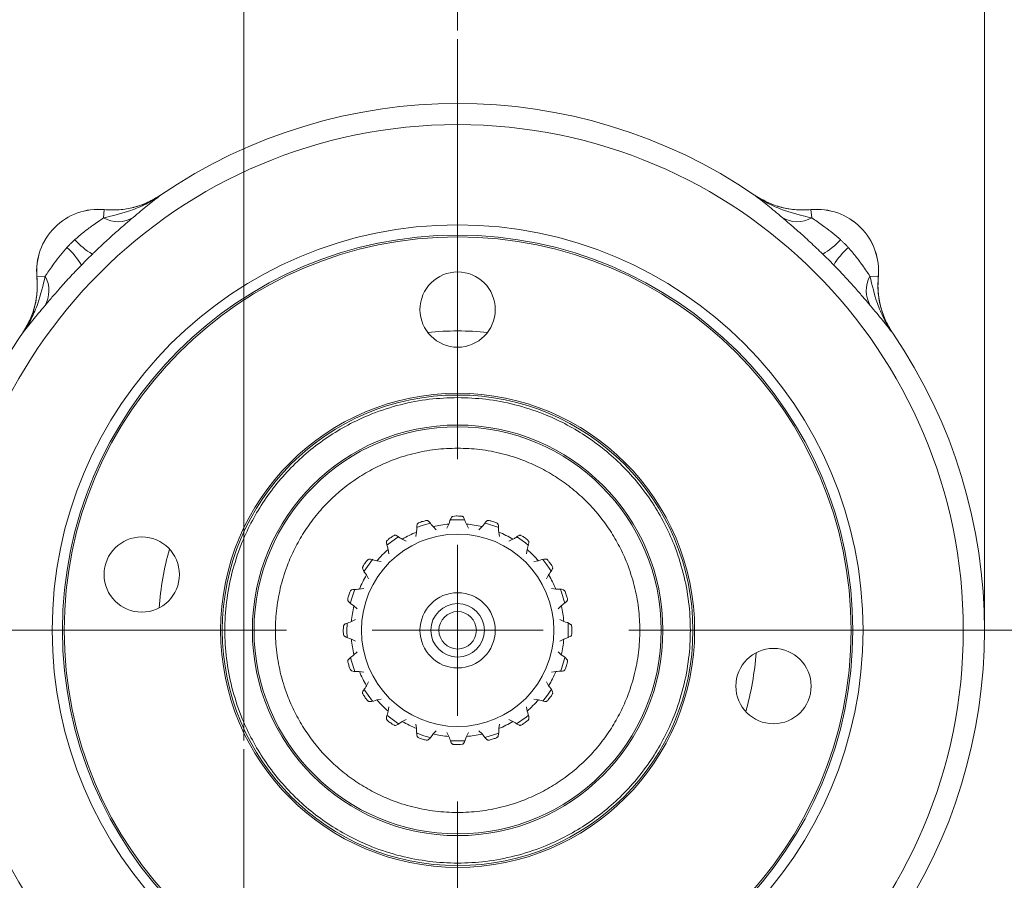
# Model space of a CAD drawing. Header units: inches. Extents: x 0.3 to 33.9, y 0.2 to 21.6.
# Tile 12 of 18: x 22.4 to 28.2, y 9.3 to 14.3. Entities that reach past the tile are written whole.
import ezdxf

# ---------------------------------------------------------------- set-up
doc = ezdxf.new("R2010")
doc.units = ezdxf.units.IN
doc.header["$MEASUREMENT"] = 0
doc.layers.add('SLD-0', color=7, linetype='Continuous', lineweight=15)
doc.styles.add('SLDTEXTSTYLE0', font='TXT', dxfattribs={"width": 0.75})
doc.dimstyles.new('SLDDIMSTYLE0', dxfattribs={"dimtxt": 0.25, "dimasz": 0.13, "dimexe": 0, "dimexo": 0.0625, "dimgap": 0.0625, "dimtad": 0, "dimtih": 1, "dimtoh": 1, "dimrnd": 1e-09, "dimzin": 12, "dimdsep": 46, "dimtxsty": 'SLDTEXTSTYLE0', "dimsah": 1, "dimcen": 0.09, "dimadec": 0, "dimazin": 3, "dimtfac": 1, "dimtmove": 0, "dimatfit": 0, "dimfxl": 1, "dimfrac": 2, "dimtolj": 1, "dimtzin": 12, "dimarcsym": 0})
doc.dimstyles.new('SLDDIMSTYLE1', dxfattribs={"dimtxt": 0.25, "dimasz": 0.13, "dimexe": 0, "dimexo": 0.0625, "dimgap": 0.0625, "dimtad": 0, "dimtih": 1, "dimtoh": 1, "dimrnd": 1e-09, "dimzin": 12, "dimdsep": 46, "dimtxsty": 'SLDTEXTSTYLE0', "dimsah": 1, "dimcen": 0.09, "dimadec": 0, "dimazin": 3, "dimtfac": 1, "dimtofl": 0, "dimtmove": 0, "dimatfit": 3, "dimfxl": 1, "dimfrac": 2, "dimtolj": 1, "dimtzin": 12, "dimarcsym": 0})

# ---------------------------------------------------------------- blocks, each defined once
blk = doc.blocks.new('_D_1')
at = {"layer": 'SLD-0'}
for p, q in [((28.4992, 10.7279), (30.6271, 10.7279)), ((30.5021, 10.7279), (30.5021, 9.474)), ((30.1153, 9.0999), (30.0645, 9.0999)), ((30.0645, 9.0999), (30.0645, 8.7031)), ((30.8888, 9.0999), (30.9396, 9.0999)), ((30.9396, 9.0999), (30.9396, 8.7031)), ((30.0645, 8.7031), (30.1153, 8.7031)), ((30.9396, 8.7031), (30.8888, 8.7031)), ((30.5021, 7.3983), (30.5021, 8.6523)), ((26.4282, 7.3983), (30.6271, 7.3983))]:
    blk.add_line(p, q, dxfattribs=at)
for points in [[(30.5021, 10.7279), (30.4821, 10.5979), (30.5221, 10.5979)], [(30.5021, 7.3983), (30.5221, 7.5283), (30.4821, 7.5283)]]:
    blk.add_solid(points, dxfattribs=at)
at = {"layer": 'SLD-0', "char_height": 0.25, "attachment_point": 1, "style": 'SLDTEXTSTYLE0'}
for s, insert in [('3.33', (30.0772, 9.473, -1.4325)), ('84.6', (30.1788, 9.0253, -1.4325))]:
    blk.add_mtext(s, dxfattribs=dict(at, insert=insert))
blk = doc.blocks.new('_D_3')
at = {"layer": 'SLD-0'}
for p, q in [((20.3863, 8.4735), (20.3863, 15.2715)), ((23.7432, 10.0833), (23.7432, 15.2715)), ((20.3863, 15.1465), (21.5384, 15.1465)), ((21.678, 15.1833), (21.6272, 15.1833)), ((21.6272, 15.1833), (21.6272, 14.7865)), ((22.4515, 15.1833), (22.5023, 15.1833)), ((22.5023, 15.1833), (22.5023, 14.7865)), ((23.7432, 15.1465), (22.5911, 15.1465)), ((21.6272, 14.7865), (21.678, 14.7865)), ((22.5023, 14.7865), (22.4515, 14.7865))]:
    blk.add_line(p, q, dxfattribs=at)
for points in [[(20.3863, 15.1465), (20.5163, 15.1265), (20.5163, 15.1665)], [(23.7432, 15.1465), (23.6132, 15.1665), (23.6132, 15.1265)]]:
    blk.add_solid(points, dxfattribs=at)
at = {"layer": 'SLD-0', "char_height": 0.25, "attachment_point": 1, "style": 'SLDTEXTSTYLE0'}
for s, insert in [('3.36', (21.6399, 15.5564, -1.4325)), ('85.3', (21.7415, 15.1087, -1.4325))]:
    blk.add_mtext(s, dxfattribs=dict(at, insert=insert))
blk = doc.blocks.new('_D_4')
at = {"layer": 'SLD-0'}
for p, q in [((23.7432, 10.0833), (23.7432, 15.2715)), ((24.9932, 14.234), (24.9932, 15.2715)), ((23.7432, 15.1465), (23.4932, 15.1465)), ((23.9814, 15.1833), (23.9306, 15.1833)), ((23.9306, 15.1833), (23.9306, 14.7865)), ((24.7549, 15.1833), (24.8057, 15.1833)), ((24.8057, 15.1833), (24.8057, 14.7865)), ((24.9932, 15.1465), (25.2432, 15.1465)), ((23.9306, 14.7865), (23.9814, 14.7865)), ((24.8057, 14.7865), (24.7549, 14.7865))]:
    blk.add_line(p, q, dxfattribs=at)
for points in [[(23.7432, 15.1465), (23.6132, 15.1665), (23.6132, 15.1265)], [(24.9932, 15.1465), (25.1232, 15.1265), (25.1232, 15.1665)]]:
    blk.add_solid(points, dxfattribs=at)
at = {"layer": 'SLD-0', "char_height": 0.25, "attachment_point": 1, "style": 'SLDTEXTSTYLE0'}
for s, insert in [('1.25', (23.9433, 15.5564, -1.4325)), ('31.8', (24.0449, 15.1087, -1.4325))]:
    blk.add_mtext(s, dxfattribs=dict(at, insert=insert))
blk = doc.blocks.new('_D_5')
at = {"layer": 'SLD-0'}
for p, q in [((24.9932, 14.234), (24.9932, 15.2715)), ((28.0732, 10.7779), (28.0732, 15.2715)), ((24.9932, 15.1465), (26.0069, 15.1465)), ((26.1464, 15.1833), (26.0956, 15.1833)), ((26.0956, 15.1833), (26.0956, 14.7865)), ((26.9199, 15.1833), (26.9707, 15.1833)), ((26.9707, 15.1833), (26.9707, 14.7865)), ((28.0732, 15.1465), (27.0595, 15.1465)), ((26.0956, 14.7865), (26.1464, 14.7865)), ((26.9707, 14.7865), (26.9199, 14.7865))]:
    blk.add_line(p, q, dxfattribs=at)
for points in [[(24.9932, 15.1465), (25.1232, 15.1265), (25.1232, 15.1665)], [(28.0732, 15.1465), (27.9432, 15.1665), (27.9432, 15.1265)]]:
    blk.add_solid(points, dxfattribs=at)
at = {"layer": 'SLD-0', "char_height": 0.25, "attachment_point": 1, "style": 'SLDTEXTSTYLE0'}
for s, insert in [('3.08', (26.1083, 15.5564, -1.4325)), ('78.2', (26.2099, 15.1087, -1.4325))]:
    blk.add_mtext(s, dxfattribs=dict(at, insert=insert))
blk = doc.blocks.new('SW_CENTERMARKSYMBOL_0')
at = {"layer": 'SLD-0', "color": 0}
for p, q in [((0, 1), (0, 3.4561)), ((0, 0), (0, 0.5)), ((-1, 0), (-3.4561, 0)), ((0, 0), (-0.5, 0)), ((0, 0), (0, -0.5)), ((0, 0), (0.5, 0)), ((1, 0), (3.4561, 0)), ((0, -1), (0, -3.4561))]:
    blk.add_line(p, q, dxfattribs=at)
blk = doc.blocks.new('SW_CENTERMARKSYMBOL_1')
at = {"layer": 'SLD-0', "color": 0}
for p, q in [((0, 1), (0, 2.635)), ((0, 0), (0, 0.5)), ((-1, 0), (-2.635, 0)), ((0, 0), (-0.5, 0)), ((0, 0), (0, -0.5)), ((0, 0), (0.5, 0)), ((1, 0), (2.635, 0)), ((0, -1), (0, -2.635))]:
    blk.add_line(p, q, dxfattribs=at)

msp = doc.modelspace()

# ---------------------------------------------------------------- linework, layer by layer
at = {"color": 7, "linetype": 'Continuous', "lineweight": 15}
for p, q in [((23.2571, 13.2717), (23.257, 13.272)), ((26.7293, 13.272), (26.7292, 13.2717)), ((26.7293, 13.272), (26.7381, 13.2663)), ((22.923, 13.1383), (22.9276, 13.187)), ((22.9276, 13.1873), (22.9276, 13.187)), ((27.0587, 13.187), (27.0587, 13.1873)), ((27.0634, 13.1383), (27.0587, 13.187)), ((22.5341, 12.7935), (22.5338, 12.7935)), ((22.5828, 12.7981), (22.5341, 12.7935)), ((27.4035, 12.7981), (27.4522, 12.7935)), ((27.4525, 12.7935), (27.4522, 12.7935)), ((22.4491, 12.4641), (22.4494, 12.464)), ((27.5369, 12.464), (27.5372, 12.4641)), ((24.9422, 11.3486), (24.9303, 11.3254)), ((25.0442, 11.3486), (25.0561, 11.3254)), ((25.2334, 11.3285), (25.1509, 11.3553)), ((24.7487, 11.2767), (24.7529, 11.3025)), ((24.8499, 11.334), (24.8684, 11.3156)), ((25.1364, 11.334), (25.118, 11.3156)), ((25.2335, 11.3025), (25.2376, 11.2767)), ((24.6696, 11.26), (24.6929, 11.2483)), ((25.3167, 11.26), (25.2934, 11.2483)), ((24.5871, 11.2001), (24.5911, 11.1743)), ((25.3992, 11.2001), (25.3952, 11.1743)), ((24.521, 11.134), (24.5468, 11.13)), ((25.4653, 11.134), (25.4395, 11.13)), ((24.4611, 11.0515), (24.4728, 11.0282)), ((25.5253, 11.0515), (25.5135, 11.0282)), ((24.4186, 10.9682), (24.4444, 10.9724)), ((25.5677, 10.9682), (25.5419, 10.9724)), ((24.3871, 10.8712), (24.4055, 10.8527)), ((25.5992, 10.8712), (25.5808, 10.8527)), ((24.3725, 10.7789), (24.3957, 10.7908)), ((25.6138, 10.7789), (25.5906, 10.7908)), ((24.3725, 10.6769), (24.3957, 10.665)), ((25.6138, 10.6769), (25.5906, 10.665)), ((24.3871, 10.5846), (24.4055, 10.6031)), ((25.5992, 10.5846), (25.5808, 10.6031)), ((24.4186, 10.4876), (24.4444, 10.4835)), ((25.5677, 10.4876), (25.5419, 10.4835)), ((24.4611, 10.4044), (24.4728, 10.4276)), ((25.5253, 10.4044), (25.5135, 10.4276)), ((24.4458, 10.3832), (24.4965, 10.3135)), ((24.521, 10.3219), (24.5468, 10.3259)), ((25.4653, 10.3219), (25.4395, 10.3259)), ((24.5871, 10.2558), (24.5911, 10.2816)), ((25.3992, 10.2558), (25.3952, 10.2816)), ((24.6696, 10.1958), (24.6929, 10.2076)), ((25.3167, 10.1958), (25.2934, 10.2076)), ((24.7529, 10.1534), (24.7487, 10.1792)), ((24.8499, 10.1219), (24.8684, 10.1403)), ((24.9422, 10.1073), (24.9303, 10.1305)), ((25.0442, 10.1073), (25.0561, 10.1305)), ((25.1364, 10.1219), (25.118, 10.1403)), ((25.2335, 10.1534), (25.2376, 10.1792))]:
    msp.add_line(p, q, dxfattribs=at)
at = {"color": 7, "linetype": 'Continuous', "lineweight": 15, "flags": 128}
for points in [[(24.8351, 11.3552), (24.7911, 11.3425), (24.7531, 11.3286)], [(25.0358, 11.3734), (24.9684, 11.3743), (24.9497, 11.3733)], [(24.6495, 11.276), (24.6296, 11.263), (24.58, 11.2257)], [(25.4077, 11.2245), (25.3897, 11.239), (25.3375, 11.2755)], [(24.4971, 11.1431), (24.4962, 11.142), (24.4464, 11.0736)], [(25.5412, 11.0715), (25.5152, 11.11), (25.4904, 11.1417)], [(24.3929, 10.9691), (24.3707, 10.9041), (24.366, 10.8863)], [(25.6206, 10.8853), (25.6003, 10.9513), (25.5944, 10.9665)], [(24.3477, 10.7707), (24.3463, 10.7257), (24.3478, 10.6841)], [(25.6385, 10.6841), (25.6386, 10.685), (25.6386, 10.7702)], [(24.3663, 10.5682), (24.372, 10.5475), (24.3929, 10.4868)], [(25.5937, 10.4875), (25.6018, 10.5088), (25.6204, 10.5696)], [(25.4907, 10.3145), (25.5178, 10.3495), (25.541, 10.384)], [(24.5784, 10.2315), (24.6333, 10.1904), (24.6482, 10.1807)], [(25.3382, 10.1808), (25.3932, 10.2196), (25.408, 10.2316)], [(24.7517, 10.1278), (24.7954, 10.112), (24.833, 10.1012)], [(24.9489, 10.0826), (24.9728, 10.0814), (25.0353, 10.0824)], [(25.1511, 10.1006), (25.1518, 10.1008), (25.2338, 10.1275)]]:
    msp.add_lwpolyline(points, dxfattribs=at)
at = {"color": 7, "linetype": 'Continuous', "lineweight": 15}
for centre, radius in [((24.9932, 10.7279), 2.9561), ((24.9932, 10.7279), 2.3701), ((24.9932, 10.7279), 2.31), ((24.9932, 10.7279), 2.3), ((24.9932, 12.6029), 0.22), ((24.9932, 10.7279), 1.3855), ((24.9932, 10.7279), 1.3755), ((24.9932, 10.7279), 1.2), ((24.9932, 10.7279), 1.19), ((24.9932, 10.7279), 0.5625), ((23.1467, 11.0539), 0.22), ((24.9932, 10.7279), 0.22), ((24.9932, 10.7279), 0.1563), ((24.9932, 10.7279), 0.1094), ((26.8396, 10.4019), 0.22)]:
    msp.add_circle(centre, radius, dxfattribs=at)
for centre, radius, start, end in [((24.9932, 10.7279), 3.08, 55.68866, 124.31134), ((22.8932, 12.8279), 0.361, 84.52223, 185.47777), ((22.8932, 12.8279), 0.3607, 84.51489, 185.48511), ((27.0932, 12.8279), 0.361, 354.52223, 95.47777), ((27.0932, 12.8279), 0.3607, 354.51489, 95.48511), ((23.0067, 13.2888), 0.1722, 240.90304, 301.45399), ((26.9796, 13.2888), 0.1722, 238.54601, 299.09696), ((23.0771, 13.2985), 0.4311, 221.74768, 239.50064), ((26.9092, 13.2985), 0.4311, 300.49936, 318.25232), ((22.4225, 12.644), 0.4311, 30.49936, 48.25232), ((27.5638, 12.644), 0.4311, 131.74768, 149.50064), ((22.4323, 12.7144), 0.1722, 328.54601, 29.09696), ((27.554, 12.7144), 0.1722, 150.90304, 211.45399), ((24.9932, 10.7279), 3.08, 145.68866, 150.01049), ((24.9932, 10.7279), 1.75, 84.27131, 95.72869), ((24.9932, 10.7279), 3.08, 325.68866, 34.31134), ((24.9932, 10.7279), 0.6228, 94.69734, 103.30266), ((24.9932, 10.7279), 0.6228, 76.69734, 85.30266), ((24.9932, 10.7279), 0.6228, 112.69734, 121.30266), ((24.9932, 10.7279), 0.6228, 58.69734, 67.30266), ((24.9932, 10.7279), 1.75, 164.2586, 175.71598), ((24.9932, 10.7279), 0.6228, 130.69734, 139.30266), ((24.9932, 10.7279), 0.6228, 40.69734, 49.30266), ((24.9932, 10.7279), 0.6227, 148.69734, 157.30266), ((24.9932, 10.7279), 0.6228, 22.69734, 31.30266), ((24.9932, 10.7279), 0.6227, 166.69734, 175.30266), ((24.9932, 10.7279), 0.6228, 4.69734, 13.30266), ((24.9932, 10.7279), 0.6227, 184.69734, 193.30266), ((24.9932, 10.7279), 0.6228, 346.69734, 355.30266), ((24.9932, 10.7279), 1.75, 344.2586, 355.71598), ((24.9932, 10.7279), 0.6227, 202.69734, 211.30266), ((24.9932, 10.7279), 0.6228, 328.69734, 337.30266), ((24.9932, 10.7279), 0.6227, 220.69734, 229.30266), ((24.9932, 10.7279), 0.6227, 310.69734, 319.30266), ((24.9932, 10.7279), 0.6227, 238.69734, 247.30266), ((24.9932, 10.7279), 0.6228, 292.69734, 301.30266), ((24.9932, 10.7279), 0.6227, 256.69734, 265.30266), ((24.9932, 10.7279), 0.6228, 274.69734, 283.30266)]:
    msp.add_arc(centre, radius, start, end, dxfattribs=at)
for points, knots in [([(23.2571, 13.2717), (23.2569, 13.2715), (23.2292, 13.2521), (23.1724, 13.2185), (23.0609, 13.171), (22.9766, 13.151), (22.923, 13.1383)], [0, 0, 0, 0, 0.00233, 0.278135, 0.541057, 1, 1, 1, 1]), ([(23.257, 13.272), (23.2327, 13.2571), (23.1833, 13.2268), (23.1011, 13.1989), (23.0149, 13.1834), (22.957, 13.186), (22.9276, 13.1873)], [0, 0, 0, 0, 0.246215, 0.500001, 0.746214, 1, 1, 1, 1]), ([(23.2571, 13.2717), (23.2557, 13.2707), (23.2315, 13.2543), (23.1806, 13.2261), (23.1004, 13.1982), (23.0149, 13.1831), (22.957, 13.1857), (22.9276, 13.187)], [0, 0, 0, 0, 0.014322, 0.253699, 0.500028, 0.74622, 1, 1, 1, 1]), ([(23.0965, 13.1419), (23.1254, 13.166), (23.1689, 13.2023), (23.2194, 13.2425), (23.2444, 13.2619), (23.257, 13.2716), (23.2571, 13.2717)], [0, 0, 0, 0, 0.493398, 0.745029, 0.997453, 1, 1, 1, 1]), ([(26.7292, 13.2717), (26.7294, 13.2716), (26.7419, 13.2619), (26.7669, 13.2425), (26.8174, 13.2023), (26.8609, 13.166), (26.8898, 13.1419)], [0, 0, 0, 0, 0.002547, 0.254971, 0.506602, 1, 1, 1, 1]), ([(27.0634, 13.1383), (27.0097, 13.151), (26.9254, 13.171), (26.8139, 13.2185), (26.7571, 13.2521), (26.7295, 13.2715), (26.7292, 13.2717)], [0, 0, 0, 0, 0.458943, 0.721865, 0.99767, 1, 1, 1, 1]), ([(27.0587, 13.187), (27.0302, 13.1857), (26.9723, 13.183), (26.8868, 13.1981), (26.8038, 13.2261), (26.7543, 13.2563), (26.7292, 13.2717)], [0, 0, 0, 0, 0.246206, 0.499999, 0.746205, 1, 1, 1, 1]), ([(26.7572, 13.2549), (26.7794, 13.2428), (26.8267, 13.2171), (26.9029, 13.195), (26.9819, 13.1834), (27.0329, 13.186), (27.0587, 13.1873)], [0, 0, 0, 0, 0.241066, 0.513053, 0.753661, 1, 1, 1, 1]), ([(22.923, 13.1383), (22.9133, 13.1317), (22.8936, 13.1181), (22.8543, 13.0906), (22.8068, 13.0561), (22.7727, 13.0265), (22.7554, 13.0115)], [0, 0, 0, 0, 0.196659, 0.399794, 0.695378, 1, 1, 1, 1]), ([(22.8583, 12.9271), (22.863, 12.9316), (22.8892, 12.9571), (22.9379, 13.003), (22.9985, 13.0576), (23.0529, 13.1049), (23.0818, 13.1294), (23.0965, 13.1419)], [0, 0, 0, 0, 0.054789, 0.306864, 0.566571, 0.779999, 1, 1, 1, 1]), ([(26.8898, 13.1419), (26.904, 13.1298), (26.9329, 13.1053), (26.9886, 13.0568), (27.0546, 12.9976), (27.1032, 12.9509), (27.128, 12.9271)], [0, 0, 0, 0, 0.21336, 0.43352, 0.711269, 1, 1, 1, 1]), ([(27.2309, 13.0115), (27.2275, 13.0146), (27.2092, 13.0311), (27.1743, 13.0596), (27.1311, 13.0913), (27.0931, 13.1179), (27.0734, 13.1314), (27.0634, 13.1383)], [0, 0, 0, 0, 0.06151, 0.327969, 0.600279, 0.797253, 1, 1, 1, 1]), ([(22.7554, 13.0115), (22.7515, 13.0078), (22.7436, 13.0005), (22.732, 12.9891), (22.7206, 12.9775), (22.7133, 12.9696), (22.7096, 12.9657)], [0, 0, 0, 0, 0.2498539, 0.5, 0.7498543, 1, 1, 1, 1]), ([(27.2767, 12.9657), (27.273, 12.9696), (27.2657, 12.9775), (27.2543, 12.9891), (27.2427, 13.0005), (27.2348, 13.0078), (27.2309, 13.0115)], [0, 0, 0, 0, 0.249854, 0.5, 0.749854, 1, 1, 1, 1]), ([(22.7096, 12.9657), (22.7065, 12.9622), (22.69, 12.944), (22.6615, 12.9091), (22.6298, 12.8659), (22.6032, 12.8279), (22.5896, 12.8081), (22.5828, 12.7981)], [0, 0, 0, 0, 0.06151, 0.327969, 0.600279, 0.797253, 1, 1, 1, 1]), ([(27.4035, 12.7981), (27.3969, 12.8078), (27.3834, 12.8275), (27.3558, 12.8668), (27.3213, 12.9143), (27.2917, 12.9484), (27.2767, 12.9657)], [0, 0, 0, 0, 0.196659, 0.399794, 0.695378, 1, 1, 1, 1]), ([(22.794, 12.8628), (22.7993, 12.8682), (22.8099, 12.879), (22.8259, 12.8951), (22.8421, 12.9112), (22.8529, 12.9218), (22.8583, 12.9271)], [0, 0, 0, 0, 0.249819, 0.5, 0.74982, 1, 1, 1, 1]), ([(27.128, 12.9271), (27.1334, 12.9218), (27.1442, 12.9112), (27.1604, 12.8952), (27.1764, 12.879), (27.187, 12.8682), (27.1923, 12.8628)], [0, 0, 0, 0, 0.249819, 0.5, 0.74982, 1, 1, 1, 1]), ([(22.5792, 12.6246), (22.5913, 12.6388), (22.6157, 12.6677), (22.6643, 12.7234), (22.7235, 12.7894), (22.7702, 12.838), (22.794, 12.8628)], [0, 0, 0, 0, 0.21336, 0.43352, 0.711269, 1, 1, 1, 1]), ([(27.1923, 12.8628), (27.1968, 12.8581), (27.2223, 12.8319), (27.2682, 12.7832), (27.3228, 12.7226), (27.3701, 12.6682), (27.3947, 12.6392), (27.4071, 12.6246)], [0, 0, 0, 0, 0.054789, 0.306864, 0.566571, 0.779999, 1, 1, 1, 1]), ([(22.5338, 12.7935), (22.5351, 12.765), (22.5378, 12.7071), (22.5227, 12.6217), (22.4946, 12.5386), (22.4644, 12.4892), (22.4491, 12.4641)], [0, 0, 0, 0, 0.246215, 0.500001, 0.746214, 1, 1, 1, 1]), ([(22.5828, 12.7981), (22.5701, 12.7445), (22.5501, 12.6602), (22.5026, 12.5487), (22.469, 12.4919), (22.4496, 12.4642), (22.4494, 12.464)], [0, 0, 0, 0, 0.458943, 0.721865, 0.99767, 1, 1, 1, 1]), ([(22.5341, 12.7935), (22.5354, 12.7658), (22.5381, 12.7095), (22.5238, 12.6249), (22.4962, 12.5408), (22.4652, 12.4899), (22.4494, 12.464)], [0, 0, 0, 0, 0.239385, 0.485722, 0.738731, 1, 1, 1, 1]), ([(27.5369, 12.464), (27.5367, 12.4642), (27.5173, 12.4919), (27.4837, 12.5487), (27.4362, 12.6602), (27.4162, 12.7445), (27.4035, 12.7981)], [0, 0, 0, 0, 0.00233, 0.278135, 0.541057, 1, 1, 1, 1]), ([(27.4525, 12.7935), (27.4518, 12.785), (27.449, 12.749), (27.4517, 12.6841), (27.4686, 12.6043), (27.4967, 12.5295), (27.5236, 12.4861), (27.5372, 12.4641)], [0, 0, 0, 0, 0.073245, 0.312639, 0.558976, 0.776893, 1, 1, 1, 1]), ([(27.5369, 12.464), (27.535, 12.4668), (27.5177, 12.4924), (27.4893, 12.5451), (27.4625, 12.6247), (27.4483, 12.7088), (27.4509, 12.765), (27.4522, 12.7935)], [0, 0, 0, 0, 0.028662, 0.26802, 0.51433, 0.753688, 1, 1, 1, 1]), ([(22.4494, 12.464), (22.4495, 12.4641), (22.4591, 12.4767), (22.4786, 12.5017), (22.5188, 12.5522), (22.5551, 12.5957), (22.5792, 12.6246)], [0, 0, 0, 0, 0.002547, 0.254971, 0.506602, 1, 1, 1, 1]), ([(27.4071, 12.6246), (27.4312, 12.5957), (27.4675, 12.5522), (27.5077, 12.5017), (27.5272, 12.4767), (27.5368, 12.4641), (27.5369, 12.464)], [0, 0, 0, 0, 0.493398, 0.745029, 0.997453, 1, 1, 1, 1]), ([(24.9932, 12.0884), (24.9378, 12.0865), (24.8255, 12.0825), (24.6572, 12.0499), (24.5032, 12.0004), (24.3663, 11.938), (24.2466, 11.8681), (24.1338, 11.7858), (24.0294, 11.6917), (23.9353, 11.5873), (23.853, 11.4745), (23.7831, 11.3548), (23.7207, 11.2179), (23.671, 11.0639), (23.6395, 10.8956), (23.6293, 10.7279), (23.6395, 10.5603), (23.671, 10.3919), (23.7207, 10.2379), (23.7831, 10.101), (23.853, 9.9814), (23.9353, 9.8686), (24.0294, 9.7642), (24.1338, 9.67), (24.2466, 9.5878), (24.3662, 9.5178), (24.5032, 9.4555), (24.6571, 9.4058), (24.8255, 9.3743), (24.9931, 9.3641), (25.1608, 9.3743), (25.3292, 9.4057), (25.4831, 9.4555), (25.6201, 9.5178), (25.7397, 9.5878), (25.8525, 9.67), (25.9569, 9.7642), (26.0511, 9.8686), (26.1333, 9.9814), (26.2033, 10.101), (26.2656, 10.2379), (26.3153, 10.3919), (26.3468, 10.5603), (26.357, 10.7279), (26.3468, 10.8956), (26.3153, 11.0639), (26.2656, 11.2179), (26.2033, 11.3548), (26.1333, 11.4745), (26.0511, 11.5873), (25.9569, 11.6916), (25.8525, 11.7858), (25.7397, 11.8681), (25.6201, 11.938), (25.4832, 12.0004), (25.3292, 12.0499), (25.1608, 12.0825), (25.0485, 12.0865), (24.9932, 12.0884)], [0, 0, 0, 0, 0.019408, 0.039416, 0.059988, 0.076069, 0.092152, 0.108575, 0.125, 0.141423, 0.157848, 0.173929, 0.190012, 0.210582, 0.230591, 0.25, 0.269406, 0.289416, 0.309988, 0.326069, 0.342152, 0.358575, 0.375, 0.391423, 0.407848, 0.423929, 0.440012, 0.460582, 0.480591, 0.5, 0.519406, 0.539416, 0.559988, 0.576069, 0.592152, 0.608575, 0.625, 0.641423, 0.657848, 0.673929, 0.690012, 0.710582, 0.730591, 0.75, 0.769406, 0.789416, 0.809988, 0.826069, 0.842152, 0.858575, 0.875, 0.891423, 0.907848, 0.923929, 0.940012, 0.960582, 0.980593, 1, 1, 1, 1]), ([(24.9932, 11.7929), (24.9499, 11.7914), (24.8619, 11.7883), (24.7301, 11.7627), (24.6096, 11.724), (24.5024, 11.6752), (24.3772, 11.6021), (24.2632, 11.5095), (24.165, 11.4006), (24.1006, 11.3124), (24.0459, 11.2187), (23.9971, 11.1115), (23.9581, 10.991), (23.9335, 10.8592), (23.9255, 10.7279), (23.9335, 10.5967), (23.9581, 10.4649), (23.9971, 10.3444), (24.0459, 10.2372), (24.119, 10.112), (24.2116, 9.998), (24.3204, 9.8998), (24.4087, 9.8354), (24.5024, 9.7807), (24.6096, 9.7319), (24.7301, 9.6929), (24.8619, 9.6683), (24.9931, 9.6603), (25.1244, 9.6683), (25.2562, 9.6929), (25.3767, 9.7319), (25.4839, 9.7807), (25.6091, 9.8538), (25.7231, 9.9464), (25.8213, 10.0552), (25.8857, 10.1435), (25.9404, 10.2372), (25.9892, 10.3444), (26.0282, 10.4649), (26.0528, 10.5967), (26.0608, 10.7279), (26.0528, 10.8592), (26.0282, 10.991), (25.9892, 11.1115), (25.9404, 11.2187), (25.8673, 11.3439), (25.7747, 11.4579), (25.6659, 11.556), (25.5776, 11.6205), (25.4839, 11.6752), (25.3767, 11.724), (25.2562, 11.7627), (25.1244, 11.7883), (25.0364, 11.7914), (24.9932, 11.7929)], [0, 0, 0, 0, 0.019412, 0.039422, 0.059998, 0.076082, 0.092168, 0.124978, 0.141403, 0.157832, 0.173915, 0.190002, 0.210575, 0.230588, 0.25, 0.269409, 0.289422, 0.309998, 0.326082, 0.342168, 0.374978, 0.391403, 0.407832, 0.423915, 0.440002, 0.460575, 0.480588, 0.5, 0.519409, 0.539422, 0.559998, 0.576082, 0.592168, 0.624978, 0.641403, 0.657832, 0.673915, 0.690002, 0.710575, 0.730588, 0.75, 0.769409, 0.789422, 0.809998, 0.826082, 0.842168, 0.874978, 0.891403, 0.907832, 0.923915, 0.940002, 0.960575, 0.98059, 1, 1, 1, 1]), ([(24.7529, 11.3025), (24.7536, 11.3096), (24.7551, 11.3238), (24.7536, 11.3402), (24.7576, 11.35), (24.7624, 11.3543), (24.7699, 11.3575), (24.7837, 11.363), (24.7978, 11.3671), (24.8105, 11.3701), (24.8169, 11.37), (24.8232, 11.367), (24.8336, 11.354), (24.8428, 11.3427), (24.8499, 11.334)], [0, 0, 0, 0, 0.134455, 0.268916, 0.298643, 0.328505, 0.388459, 0.449584, 0.606444, 0.66281, 0.693445, 0.724478, 0.78969, 1, 1, 1, 1]), ([(24.9422, 11.3486), (24.9459, 11.3627), (24.95, 11.3784), (24.9613, 11.3923), (24.9704, 11.3962), (24.9871, 11.3962), (25.0048, 11.3962), (25.0179, 11.3951), (25.0239, 11.393), (25.029, 11.3882), (25.0349, 11.3727), (25.0402, 11.359), (25.0442, 11.3486)], [0, 0, 0, 0, 0.268954, 0.298685, 0.328551, 0.449507, 0.606389, 0.662763, 0.693402, 0.724439, 0.789661, 1, 1, 1, 1]), ([(25.1364, 11.334), (25.1412, 11.3393), (25.1508, 11.35), (25.1592, 11.3641), (25.1682, 11.3696), (25.1747, 11.3703), (25.1826, 11.3685), (25.1969, 11.3648), (25.2108, 11.3598), (25.2228, 11.3548), (25.2279, 11.351), (25.2313, 11.3448), (25.2321, 11.3282), (25.2329, 11.3136), (25.2335, 11.3025)], [0, 0, 0, 0, 0.134455, 0.268916, 0.298643, 0.328505, 0.388459, 0.449584, 0.606444, 0.66281, 0.693445, 0.724478, 0.78969, 1, 1, 1, 1]), ([(24.5871, 11.2001), (24.5856, 11.2071), (24.5826, 11.2211), (24.5761, 11.2362), (24.5769, 11.2467), (24.5802, 11.2524), (24.5863, 11.2577), (24.5977, 11.2672), (24.6099, 11.2754), (24.621, 11.2822), (24.6271, 11.2841), (24.634, 11.2832), (24.648, 11.2741), (24.6602, 11.2661), (24.6696, 11.26)], [0, 0, 0, 0, 0.134455, 0.268916, 0.298643, 0.328505, 0.388459, 0.449584, 0.606444, 0.66281, 0.693445, 0.724478, 0.78969, 1, 1, 1, 1]), ([(25.3167, 11.26), (25.3229, 11.2636), (25.3353, 11.2708), (25.3476, 11.2816), (25.3579, 11.2841), (25.3643, 11.2828), (25.3713, 11.2786), (25.3838, 11.2707), (25.3954, 11.2617), (25.4053, 11.2532), (25.409, 11.2479), (25.4102, 11.2411), (25.4059, 11.225), (25.4021, 11.2109), (25.3992, 11.2001)], [0, 0, 0, 0, 0.134455, 0.268916, 0.298643, 0.328505, 0.388459, 0.449584, 0.606444, 0.66281, 0.693445, 0.724478, 0.78969, 1, 1, 1, 1]), ([(24.4611, 11.0515), (24.4518, 11.0628), (24.4415, 11.0754), (24.4369, 11.0927), (24.4391, 11.1023), (24.449, 11.1158), (24.4594, 11.1302), (24.4679, 11.1401), (24.4732, 11.1438), (24.48, 11.145), (24.4961, 11.1407), (24.5102, 11.1369), (24.521, 11.134)], [0, 0, 0, 0, 0.268954, 0.298685, 0.328551, 0.449507, 0.606389, 0.662763, 0.693402, 0.724439, 0.789661, 1, 1, 1, 1]), ([(25.4653, 11.134), (25.4789, 11.1393), (25.4941, 11.1452), (25.5119, 11.1442), (25.5204, 11.1392), (25.5302, 11.1256), (25.5407, 11.1113), (25.5474, 11.1001), (25.5493, 11.094), (25.5484, 11.0871), (25.5393, 11.0731), (25.5313, 11.0609), (25.5253, 11.0515)], [0, 0, 0, 0, 0.268954, 0.298685, 0.328551, 0.449507, 0.606389, 0.662763, 0.693402, 0.724439, 0.789661, 1, 1, 1, 1]), ([(24.3871, 10.8712), (24.3748, 10.8792), (24.3612, 10.8879), (24.3514, 10.9029), (24.3506, 10.9128), (24.3557, 10.9287), (24.3612, 10.9455), (24.3663, 10.9576), (24.3701, 10.9627), (24.3763, 10.966), (24.3929, 10.9669), (24.4075, 10.9676), (24.4186, 10.9682)], [0, 0, 0, 0, 0.268954, 0.298685, 0.328551, 0.449507, 0.606389, 0.662763, 0.693402, 0.724439, 0.789661, 1, 1, 1, 1]), ([(25.5677, 10.9682), (25.5823, 10.969), (25.5985, 10.97), (25.6152, 10.9635), (25.6217, 10.9561), (25.6268, 10.9402), (25.6323, 10.9233), (25.6353, 10.9106), (25.6352, 10.9042), (25.6322, 10.8979), (25.6192, 10.8875), (25.6079, 10.8783), (25.5992, 10.8712)], [0, 0, 0, 0, 0.268954, 0.298685, 0.328551, 0.449507, 0.606389, 0.662763, 0.693402, 0.724439, 0.789661, 1, 1, 1, 1]), ([(24.3725, 10.6769), (24.3584, 10.6807), (24.3427, 10.6848), (24.3288, 10.6961), (24.3249, 10.7052), (24.3249, 10.7219), (24.3249, 10.7396), (24.326, 10.7526), (24.3281, 10.7587), (24.3329, 10.7638), (24.3484, 10.7697), (24.3621, 10.7749), (24.3725, 10.7789)], [0, 0, 0, 0, 0.268954, 0.298685, 0.328551, 0.449507, 0.606389, 0.662763, 0.693402, 0.724439, 0.789661, 1, 1, 1, 1]), ([(25.6138, 10.7789), (25.628, 10.7752), (25.6437, 10.7711), (25.6576, 10.7598), (25.6614, 10.7507), (25.6614, 10.734), (25.6614, 10.7163), (25.6603, 10.7032), (25.6582, 10.6972), (25.6534, 10.6921), (25.6379, 10.6862), (25.6242, 10.6809), (25.6138, 10.6769)], [0, 0, 0, 0, 0.268954, 0.298685, 0.328551, 0.449507, 0.606389, 0.662763, 0.693402, 0.724439, 0.789661, 1, 1, 1, 1]), ([(24.4186, 10.4876), (24.404, 10.4868), (24.3878, 10.4859), (24.3711, 10.4923), (24.3646, 10.4998), (24.3595, 10.5157), (24.354, 10.5325), (24.351, 10.5453), (24.3511, 10.5517), (24.3541, 10.558), (24.3671, 10.5684), (24.3784, 10.5776), (24.3871, 10.5846)], [0, 0, 0, 0, 0.268954, 0.298685, 0.328551, 0.449507, 0.606389, 0.662763, 0.693402, 0.724439, 0.789661, 1, 1, 1, 1]), ([(25.5992, 10.5846), (25.6115, 10.5767), (25.6251, 10.5679), (25.6349, 10.5529), (25.6358, 10.5431), (25.6306, 10.5272), (25.6251, 10.5103), (25.62, 10.4983), (25.6162, 10.4932), (25.61, 10.4898), (25.5934, 10.489), (25.5788, 10.4882), (25.5677, 10.4876)], [0, 0, 0, 0, 0.268954, 0.298685, 0.328551, 0.449507, 0.606389, 0.662763, 0.693402, 0.724439, 0.789661, 1, 1, 1, 1]), ([(24.521, 10.3219), (24.5074, 10.3166), (24.4922, 10.3107), (24.4744, 10.3116), (24.4659, 10.3167), (24.4561, 10.3303), (24.4457, 10.3446), (24.4389, 10.3558), (24.437, 10.3619), (24.4379, 10.3688), (24.447, 10.3827), (24.455, 10.395), (24.4611, 10.4044)], [0, 0, 0, 0, 0.268954, 0.298685, 0.328551, 0.449507, 0.606389, 0.662763, 0.693402, 0.724439, 0.789661, 1, 1, 1, 1]), ([(25.5253, 10.4044), (25.5345, 10.393), (25.5448, 10.3805), (25.5494, 10.3632), (25.5472, 10.3536), (25.5373, 10.3401), (25.5269, 10.3257), (25.5184, 10.3158), (25.5131, 10.3121), (25.5063, 10.3109), (25.4902, 10.3152), (25.4761, 10.319), (25.4653, 10.3219)], [0, 0, 0, 0, 0.268954, 0.298685, 0.328551, 0.449507, 0.606389, 0.662763, 0.693402, 0.724439, 0.789661, 1, 1, 1, 1]), ([(24.6696, 10.1958), (24.6583, 10.1866), (24.6457, 10.1763), (24.6284, 10.1717), (24.6188, 10.1739), (24.6053, 10.1838), (24.5909, 10.1942), (24.581, 10.2027), (24.5773, 10.208), (24.5761, 10.2148), (24.5804, 10.2309), (24.5842, 10.245), (24.5871, 10.2558)], [0, 0, 0, 0, 0.268954, 0.298685, 0.328551, 0.449507, 0.606389, 0.662763, 0.693402, 0.724439, 0.789661, 1, 1, 1, 1]), ([(25.3992, 10.2558), (25.4045, 10.2422), (25.4104, 10.227), (25.4095, 10.2092), (25.4044, 10.2007), (25.3908, 10.1909), (25.3765, 10.1804), (25.3653, 10.1737), (25.3592, 10.1718), (25.3523, 10.1727), (25.3383, 10.1818), (25.3261, 10.1898), (25.3167, 10.1958)], [0, 0, 0, 0, 0.268954, 0.298685, 0.328551, 0.449507, 0.606389, 0.662763, 0.693402, 0.724439, 0.789661, 1, 1, 1, 1]), ([(24.8499, 10.1219), (24.8419, 10.1096), (24.8331, 10.096), (24.8181, 10.0862), (24.8083, 10.0853), (24.7924, 10.0905), (24.7755, 10.096), (24.7635, 10.1011), (24.7584, 10.1049), (24.7551, 10.111), (24.7542, 10.1277), (24.7534, 10.1423), (24.7529, 10.1534)], [0, 0, 0, 0, 0.268954, 0.2986845, 0.3285506, 0.4495074, 0.6063894, 0.662763, 0.6934023, 0.7244394, 0.7896607, 1, 1, 1, 1]), ([(25.2335, 10.1534), (25.2343, 10.1388), (25.2352, 10.1226), (25.2288, 10.1059), (25.2213, 10.0994), (25.2054, 10.0943), (25.1886, 10.0888), (25.1758, 10.0858), (25.1694, 10.0859), (25.1631, 10.0889), (25.1527, 10.1019), (25.1435, 10.1132), (25.1364, 10.1219)], [0, 0, 0, 0, 0.268954, 0.298685, 0.328551, 0.449507, 0.606389, 0.662763, 0.693402, 0.724439, 0.789661, 1, 1, 1, 1]), ([(25.0442, 10.1073), (25.0404, 10.0931), (25.0363, 10.0774), (25.025, 10.0635), (25.0159, 10.0597), (24.9992, 10.0597), (24.9815, 10.0597), (24.9685, 10.0608), (24.9624, 10.0629), (24.9573, 10.0677), (24.9514, 10.0832), (24.9462, 10.0969), (24.9422, 10.1073)], [0, 0, 0, 0, 0.268954, 0.298685, 0.328551, 0.449507, 0.606389, 0.662763, 0.693402, 0.724439, 0.789661, 1, 1, 1, 1])]:
    msp.add_open_spline(points, degree=3, knots=knots, dxfattribs=at)

# ---------------------------------------------------------------- block references
at = {"layer": 'SLD-0'}
for name, p in [('SW_CENTERMARKSYMBOL_0', (24.9932, 10.7279)), ('SW_CENTERMARKSYMBOL_1', (23.7432, 7.3983))]:
    msp.add_blockref(name, p, dxfattribs=at)

# ---------------------------------------------------------------- dimensions: what is measured, and where the dimension line sits
for base, p1, p2, dimstyle, picture, middle in [((23.7432, 15.1465), (20.3863, 8.4235), (23.7432, 10.0333), 'SLDDIMSTYLE1', '_D_3', (22.0647, 15.1465)), ((24.9932, 15.1465), (23.7432, 10.0333), (24.9932, 14.184), 'SLDDIMSTYLE0', '_D_4', (24.3682, 15.1465)), ((28.0732, 15.1465), (24.9932, 14.184), (28.0732, 10.7279), 'SLDDIMSTYLE1', '_D_5', (26.5332, 15.1465))]:
    dim = msp.add_linear_dim(base=base, p1=p1, p2=p2, dimstyle=dimstyle, dxfattribs=at)
    dim.commit()
    dim.dimension.update_dxf_attribs({"geometry": picture, "text_midpoint": middle, "dimtype": 160})
dim = msp.add_linear_dim(base=(30.5021, 10.7279), p1=(26.3782, 7.3983), p2=(28.4492, 10.7279), angle=90, dimstyle='SLDDIMSTYLE1', dxfattribs=at)
dim.commit()
dim.dimension.update_dxf_attribs({"geometry": '_D_1', "text_midpoint": (30.5021, 9.0631), "dimtype": 160})

doc.saveas('drawing.dxf')
